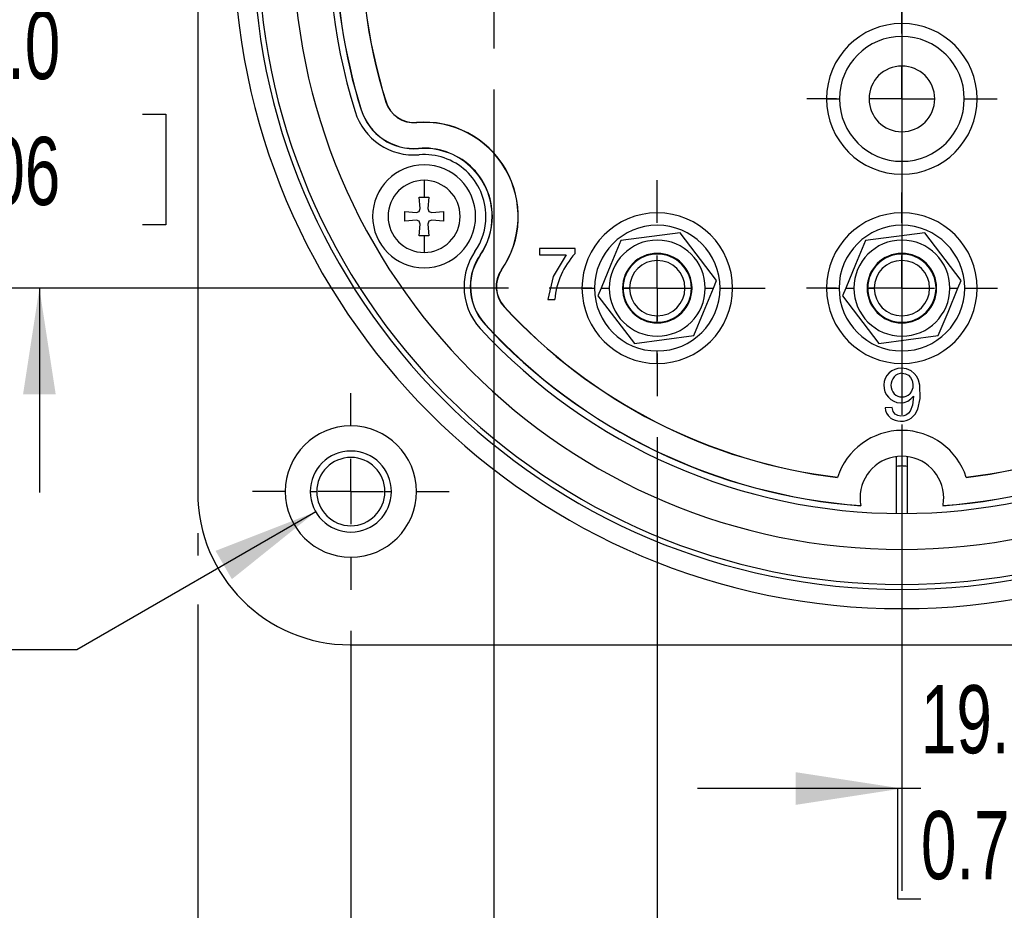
# Model space of a CAD drawing. Header units: millimetres. Extents: x 0 to 699, y 0 to 540.
# Tile 9 of 22: x 416 to 492, y 105 to 174. Entities that reach past the tile are written whole.
import ezdxf

# ---------------------------------------------------------------- set-up
doc = ezdxf.new("R2010")
doc.units = ezdxf.units.MM
doc.header["$LTSCALE"] = 2.5
doc.linetypes.add('CENTERX2', pattern=[20.32, 12.7, -2.54, 2.54, -2.54])
doc.layers.add('CENTER', color=40, linetype='CENTERX2')
doc.layers.add('DIMENSIONS', color=140, linetype='Continuous', lineweight=25)
doc.styles.add('SLDTEXTSTYLE0', font='TXT', dxfattribs={"width": 0.7})
doc.dimstyles.new('SLDDIMSTYLE0', dxfattribs={"dimtxt": 5.39502, "dimasz": 8.255, "dimexe": 0, "dimexo": 0.0625, "dimgap": 1.348755, "dimtad": 0, "dimtih": 1, "dimtoh": 1, "dimrnd": 1e-09, "dimzin": 12, "dimdsep": 46, "dimtxsty": 'SLDTEXTSTYLE0', "dimsah": 1, "dimcen": 0.09, "dimadec": 0, "dimazin": 3, "dimtfac": 1, "dimtofl": 0, "dimtmove": 0, "dimatfit": 3, "dimfxl": 0, "dimfrac": 2, "dimtolj": 1, "dimtzin": 12, "dimarcsym": 0})
doc.dimstyles.new('SLDDIMSTYLE4', dxfattribs={"dimtxt": 5.39502, "dimasz": 8.255, "dimexe": 0, "dimexo": 0.0625, "dimgap": 1.348755, "dimtad": 0, "dimtih": 1, "dimtoh": 1, "dimrnd": 1e-09, "dimzin": 12, "dimdsep": 46, "dimtxsty": 'SLDTEXTSTYLE0', "dimsah": 1, "dimcen": 0.09, "dimadec": 0, "dimazin": 3, "dimtfac": 1, "dimtmove": 0, "dimatfit": 0, "dimfxl": 0, "dimfrac": 2, "dimtolj": 1, "dimtzin": 12, "dimarcsym": 0})
doc.dimstyles.new('SLDDIMSTYLE5', dxfattribs={"dimtxt": 5.39502, "dimasz": 8.255, "dimexe": 0, "dimexo": 0.0625, "dimgap": 1.348755, "dimtad": 0, "dimtih": 1, "dimtoh": 1, "dimrnd": 1e-09, "dimzin": 4, "dimdsep": 46, "dimtxsty": 'SLDTEXTSTYLE0', "dimsah": 1, "dimcen": 0.09, "dimadec": 0, "dimazin": 1, "dimtfac": 1, "dimtmove": 0, "dimatfit": 0, "dimfxl": 0, "dimfrac": 2, "dimtolj": 1, "dimtzin": 12, "dimarcsym": 0})
doc.dimstyles.new('SLDDIMSTYLE6', dxfattribs={"dimtxt": 5.39502, "dimasz": 8.255, "dimexe": 0, "dimexo": 0.0625, "dimgap": 1.348755, "dimtad": 0, "dimtih": 1, "dimtoh": 1, "dimrnd": 1e-09, "dimzin": 12, "dimdsep": 46, "dimtxsty": 'SLDTEXTSTYLE0', "dimsah": 1, "dimcen": 0, "dimadec": 0, "dimazin": 3, "dimtfac": 1, "dimtofl": 0, "dimtmove": 0, "dimatfit": 3, "dimfxl": 0, "dimfrac": 2, "dimtolj": 1, "dimtzin": 12, "dimarcsym": 0})

# ---------------------------------------------------------------- blocks, each defined once
blk = doc.blocks.new('_D_15')
at = {"layer": 'DIMENSIONS'}
for p, q in [((417.056, 180.46), (417.056, 196.335)), ((440.787, 180.46), (409.118, 180.46)), ((409.04, 166.96), (407.228, 166.96)), ((407.228, 166.96), (407.228, 158.385)), ((425.072, 166.96), (426.883, 166.96)), ((426.883, 166.96), (426.883, 158.385)), ((407.228, 158.385), (409.04, 158.385)), ((426.883, 158.385), (425.072, 158.385)), ((453.487, 153.46), (409.118, 153.46)), ((417.056, 153.46), (417.056, 137.585))]:
    blk.add_line(p, q, dxfattribs=at)
for points in [[(417.056, 180.46), (418.326, 188.715), (415.786, 188.715)], [(417.056, 153.46), (415.786, 145.205), (418.326, 145.205)]]:
    blk.add_solid(points, dxfattribs=at)
at = {"layer": 'DIMENSIONS', "char_height": 5.2917, "attachment_point": 1, "style": 'SLDTEXTSTYLE0'}
for s, insert in [('27.0', (409.04, 174.989)), ('1.06', (409.04, 165.207))]:
    blk.add_mtext(s, dxfattribs=dict(at, insert=insert))
blk = doc.blocks.new('_D_16')
at = {"layer": 'DIMENSIONS'}
for p, q in [((429.352, 134.435), (429.352, 132.694)), ((429.352, 128.884), (429.352, 104.17)), ((441.252, 126.845), (441.252, 104.17)), ((429.352, 100.36), (429.352, 75.563)), ((441.252, 100.36), (441.252, 75.563)), ((388.114, 83.501), (386.302, 83.501)), ((386.302, 83.501), (386.302, 74.926)), ((404.146, 83.501), (405.958, 83.501)), ((405.958, 83.501), (405.958, 74.926)), ((429.352, 83.501), (411.455, 83.501)), ((441.252, 83.501), (457.127, 83.501)), ((386.302, 74.926), (388.114, 74.926)), ((405.958, 74.926), (404.146, 74.926))]:
    blk.add_line(p, q, dxfattribs=at)
for points in [[(429.352, 83.501), (421.097, 84.771), (421.097, 82.231)], [(441.252, 83.501), (449.507, 82.231), (449.507, 84.771)]]:
    blk.add_solid(points, dxfattribs=at)
at = {"layer": 'DIMENSIONS', "char_height": 5.2917, "attachment_point": 1, "style": 'SLDTEXTSTYLE0'}
for s, insert in [('11.9', (388.114, 91.53)), ('0.47', (388.114, 81.748))]:
    blk.add_mtext(s, dxfattribs=dict(at, insert=insert))
blk = doc.blocks.new('_D_17')
at = {"layer": 'DIMENSIONS'}
for p, q in [((441.252, 126.845), (441.252, 104.17)), ((526.852, 126.845), (526.852, 75.563)), ((441.252, 100.36), (441.252, 75.563)), ((441.252, 83.501), (468.727, 83.501)), ((476.036, 83.501), (474.224, 83.501)), ((474.224, 83.501), (474.224, 74.926)), ((492.068, 83.501), (493.879, 83.501)), ((493.879, 83.501), (493.879, 74.926)), ((526.852, 83.501), (499.377, 83.501)), ((474.224, 74.926), (476.036, 74.926)), ((493.879, 74.926), (492.068, 74.926))]:
    blk.add_line(p, q, dxfattribs=at)
for points in [[(441.252, 83.501), (449.507, 82.231), (449.507, 84.771)], [(526.852, 83.501), (518.597, 84.771), (518.597, 82.231)]]:
    blk.add_solid(points, dxfattribs=at)
at = {"layer": 'DIMENSIONS', "char_height": 5.2917, "attachment_point": 1, "style": 'SLDTEXTSTYLE0'}
for s, insert in [('85.6', (476.036, 91.53)), ('3.37', (476.036, 81.748))]:
    blk.add_mtext(s, dxfattribs=dict(at, insert=insert))
blk = doc.blocks.new('_D_18')
at = {"layer": 'DIMENSIONS'}
for p, q in [((438.524, 136.085), (419.966, 125.37)), ((419.966, 125.37), (412.51, 125.37))]:
    blk.add_line(p, q, dxfattribs=at)
blk.add_solid([(438.524, 136.085), (430.74, 133.057), (432.01, 130.857)], dxfattribs=at)
at = {"layer": 'DIMENSIONS', "attachment_point": 1, "style": 'SLDTEXTSTYLE0'}
for s, insert, char_height in [('4X', (370.847, 136.479), 5.2917), ('%%c', (342.472, 127.904), 5.2917), ('1/4" MOUNTING', (350.618, 127.904), 5.29167), ('STUDS', (364.284, 119.33), 5.2917)]:
    blk.add_mtext(s, dxfattribs=dict(at, insert=insert, char_height=char_height))
blk = doc.blocks.new('_D_28')
at = {"layer": 'DIMENSIONS'}
for p, q in [((452.352, 168.895), (452.352, 94.328)), ((465.052, 141.895), (465.052, 94.328)), ((402.765, 102.265), (400.954, 102.265)), ((400.954, 102.265), (400.954, 93.691)), ((418.797, 102.265), (420.609, 102.265)), ((420.609, 102.265), (420.609, 93.691)), ((452.352, 102.265), (426.106, 102.265)), ((465.052, 102.265), (480.927, 102.265)), ((400.954, 93.691), (402.765, 93.691)), ((420.609, 93.691), (418.797, 93.691))]:
    blk.add_line(p, q, dxfattribs=at)
for points in [[(452.352, 102.265), (444.097, 103.535), (444.097, 100.995)], [(465.052, 102.265), (473.307, 100.995), (473.307, 103.535)]]:
    blk.add_solid(points, dxfattribs=at)
at = {"layer": 'DIMENSIONS', "char_height": 5.2917, "attachment_point": 1, "style": 'SLDTEXTSTYLE0'}
for s, insert in [('12.7', (402.765, 110.294)), ('0.50', (402.765, 100.512))]:
    blk.add_mtext(s, dxfattribs=dict(at, insert=insert))
blk = doc.blocks.new('_D_29')
at = {"layer": 'DIMENSIONS'}
for p, q in [((484.052, 142.865), (484.052, 106.66)), ((503.052, 141.895), (503.052, 106.66)), ((484.052, 114.598), (468.177, 114.598)), ((485.536, 114.598), (483.724, 114.598)), ((483.724, 114.598), (483.724, 106.023)), ((501.568, 114.598), (503.379, 114.598)), ((503.052, 114.598), (518.927, 114.598)), ((503.379, 114.598), (503.379, 106.023)), ((483.724, 106.023), (485.536, 106.023)), ((503.379, 106.023), (501.568, 106.023))]:
    blk.add_line(p, q, dxfattribs=at)
for points in [[(484.052, 114.598), (475.797, 115.868), (475.797, 113.328)], [(503.052, 114.598), (511.307, 113.328), (511.307, 115.868)]]:
    blk.add_solid(points, dxfattribs=at)
at = {"layer": 'DIMENSIONS', "char_height": 5.2917, "attachment_point": 1, "style": 'SLDTEXTSTYLE0'}
for s, insert in [('19.0', (485.536, 122.627)), ('0.75', (485.536, 112.845))]:
    blk.add_mtext(s, dxfattribs=dict(at, insert=insert))
blk = doc.blocks.new('_D_30')
at = {"layer": 'DIMENSIONS'}
for p, q in [((543.319, 180.46), (543.319, 196.335)), ((526.347, 180.46), (551.257, 180.46)), ((494.617, 168.16), (551.257, 168.16)), ((543.319, 149.933), (543.319, 168.16)), ((545.296, 149.933), (543.319, 149.933)), ((555.018, 149.933), (553.206, 149.933)), ((553.206, 149.933), (553.206, 141.359)), ((571.05, 149.933), (572.862, 149.933)), ((572.862, 149.933), (572.862, 141.359)), ((553.206, 141.359), (555.018, 141.359)), ((572.862, 141.359), (571.05, 141.359))]:
    blk.add_line(p, q, dxfattribs=at)
for points in [[(543.319, 180.46), (544.589, 188.715), (542.049, 188.715)], [(543.319, 168.16), (542.049, 159.905), (544.589, 159.905)]]:
    blk.add_solid(points, dxfattribs=at)
at = {"layer": 'DIMENSIONS', "char_height": 5.2917, "attachment_point": 1, "style": 'SLDTEXTSTYLE0'}
for s, insert in [('12.3', (555.018, 157.962)), ('0.48', (555.018, 148.18))]:
    blk.add_mtext(s, dxfattribs=dict(at, insert=insert))
blk = doc.blocks.new('SW_CENTERMARKSYMBOL_1')
at = {"layer": 'CENTER', "color": 0}
for p, q in [((0, 5.08), (0, 7.64)), ((0, 0), (0, 2.54)), ((-5.08, 0), (-7.64, 0)), ((0, 0), (-2.54, 0)), ((0, 0), (0, -2.54)), ((0, 0), (2.54, 0)), ((5.08, 0), (7.64, 0)), ((0, -5.08), (0, -7.64))]:
    blk.add_line(p, q, dxfattribs=at)
blk = doc.blocks.new('SW_CENTERMARKSYMBOL_2')
at = {"layer": 'CENTER', "color": 0}
for p, q in [((0, 5.08), (0, 8.39)), ((0, 0), (0, 2.54)), ((-5.08, 0), (-8.39, 0)), ((0, 0), (-2.54, 0)), ((0, 0), (0, -2.54)), ((0, 0), (2.54, 0)), ((5.08, 0), (8.39, 0)), ((0, -5.08), (0, -8.39))]:
    blk.add_line(p, q, dxfattribs=at)
blk = doc.blocks.new('SW_CENTERMARKSYMBOL_3')
at = {"layer": 'CENTER', "color": 0}
for p, q in [((0, 5.08), (0, 7.42)), ((0, 0), (0, 2.54)), ((-5.08, 0), (-7.42, 0)), ((0, 0), (-2.54, 0)), ((0, 0), (0, -2.54)), ((0, 0), (2.54, 0)), ((5.08, 0), (7.42, 0)), ((0, -5.08), (0, -7.42))]:
    blk.add_line(p, q, dxfattribs=at)
blk = doc.blocks.new('SW_CENTERMARKSYMBOL_5')
at = {"layer": 'CENTER', "color": 0}
for p, q in [((0, 5.08), (0, 7.39)), ((0, 0), (0, 2.54)), ((-5.08, 0), (-7.39, 0)), ((0, 0), (-2.54, 0)), ((0, 0), (0, -2.54)), ((0, 0), (2.54, 0)), ((5.08, 0), (7.39, 0)), ((0, -5.08), (0, -7.39))]:
    blk.add_line(p, q, dxfattribs=at)
blk = doc.blocks.new('SW_CENTERMARKSYMBOL_7')
at = {"layer": 'CENTER', "color": 0}
for p, q in [((0, 5.08), (0, 8.39)), ((0, 0), (0, 2.54)), ((-5.08, 0), (-8.39, 0)), ((0, 0), (-2.54, 0)), ((0, 0), (0, -2.54)), ((0, 0), (2.54, 0)), ((5.08, 0), (8.39, 0)), ((0, -5.08), (0, -8.39))]:
    blk.add_line(p, q, dxfattribs=at)
blk = doc.blocks.new('SW_CENTERMARKSYMBOL_16')
at = {"layer": 'CENTER', "color": 0}
blk.add_line((0, -5.08), (0, -46.54), dxfattribs=at)

msp = doc.modelspace()

# ---------------------------------------------------------------- linework, layer by layer
for p, q in [((429.352, 223.31), (429.352, 137.61)), ((443.969, 167.916), (443.985, 167.921)), ((478.202, 168.16), (479.202, 168.16)), ((488.902, 168.16), (489.902, 168.16)), ((442.043, 167.314), (442.06, 167.319)), ((446.349, 166.328), (446.35, 166.311)), ((446.514, 164.3), (446.513, 164.317)), ((446.943, 161.835), (446.943, 160.535)), ((446.646, 159.635), (446.568, 160.535)), ((447.318, 160.535), (447.239, 159.635)), ((445.443, 159.41), (446.343, 159.331)), ((445.443, 159.035), (445.443, 159.41)), ((446.343, 159.331), (446.568, 159.41)), ((446.568, 159.41), (446.646, 159.635)), ((447.239, 159.635), (447.318, 159.41)), ((447.318, 159.41), (447.543, 159.331)), ((447.543, 159.331), (448.443, 159.41)), ((448.443, 159.41), (448.443, 159.035)), ((445.443, 158.66), (445.443, 159.035)), ((446.343, 158.738), (445.443, 158.66)), ((446.568, 158.66), (446.343, 158.738)), ((446.646, 158.435), (446.568, 158.66)), ((446.568, 157.535), (446.646, 158.435)), ((447.318, 158.66), (447.239, 158.435)), ((447.239, 158.435), (447.318, 157.535)), ((447.543, 158.738), (447.318, 158.66)), ((448.443, 158.66), (447.543, 158.738)), ((448.443, 159.035), (448.443, 158.66)), ((452.243, 159.035), (452.225, 159.035)), ((466.833, 157.755), (462.223, 157.15)), ((469.662, 154.065), (466.833, 157.755)), ((485.833, 157.755), (481.223, 157.15)), ((488.662, 154.065), (485.833, 157.755)), ((446.943, 157.535), (446.943, 156.235)), ((451.302, 156.021), (451.288, 156.031)), ((455.899, 156.548), (455.899, 156.053)), ((458.668, 156.548), (455.899, 156.548)), ((455.899, 156.053), (457.975, 156.053)), ((458.668, 156.145), (458.668, 156.548)), ((465.052, 156.111), (465.052, 156.16)), ((484.052, 156.16), (484.052, 156.111)), ((484.052, 156.111), (484.052, 155.611)), ((452.948, 154.884), (452.962, 154.874)), ((469.411, 153.46), (469.662, 154.065)), ((488.411, 153.46), (488.662, 154.065)), ((450.522, 153.576), (450.54, 153.576)), ((459.202, 153.46), (460.172, 153.46)), ((460.692, 153.46), (460.442, 152.855)), ((460.692, 153.46), (461.325, 153.46)), ((462.352, 153.46), (462.4, 153.46)), ((462.4, 153.46), (462.9, 153.46)), ((467.204, 153.46), (467.704, 153.46)), ((467.752, 153.46), (467.704, 153.46)), ((468.779, 153.46), (469.412, 153.46)), ((469.932, 153.46), (470.902, 153.46)), ((478.202, 153.46), (479.172, 153.46)), ((479.692, 153.46), (479.442, 152.855)), ((479.692, 153.46), (480.325, 153.46)), ((481.4, 153.46), (481.9, 153.46)), ((487.779, 153.46), (488.412, 153.46)), ((488.932, 153.46), (489.902, 153.46)), ((456.553, 152.583), (457.092, 152.583)), ((460.442, 152.855), (463.271, 149.165)), ((479.442, 152.855), (482.271, 149.165)), ((453.16, 152.03), (453.147, 152.018)), ((465.052, 150.808), (465.052, 151.308)), ((484.052, 151.308), (484.052, 150.808)), ((484.052, 150.808), (484.052, 150.76)), ((451.663, 150.652), (451.676, 150.664)), ((463.271, 149.165), (467.881, 149.77)), ((465.052, 147.61), (465.052, 148.58)), ((484.945, 145.072), (484.869, 144.373)), ((483.292, 144.196), (482.752, 144.161)), ((484.869, 144.373), (484.69, 143.904)), ((483.637, 135.962), (483.637, 140.383)), ((484.467, 140.383), (484.467, 135.962)), ((438.102, 137.66), (438.602, 137.66)), ((443.902, 137.66), (444.402, 137.66)), ((480.858, 136.558), (480.855, 136.576)), ((487.249, 136.576), (487.246, 136.558)), ((441.202, 125.76), (526.902, 125.76))]:
    msp.add_line(p, q)
at = {"flags": 128}
for points in [[(446.568, 160.535), (446.615, 160.535), (446.661, 160.535), (446.708, 160.535), (446.755, 160.535), (446.802, 160.535), (446.849, 160.535), (446.896, 160.535), (446.943, 160.535)], [(446.943, 160.535), (446.99, 160.535), (447.037, 160.535), (447.083, 160.535), (447.13, 160.535), (447.177, 160.535), (447.224, 160.535), (447.271, 160.535), (447.318, 160.535)], [(446.943, 157.535), (446.896, 157.535), (446.849, 157.535), (446.802, 157.535), (446.755, 157.535), (446.708, 157.535), (446.661, 157.535), (446.615, 157.535), (446.568, 157.535)], [(447.318, 157.535), (447.271, 157.535), (447.224, 157.535), (447.177, 157.535), (447.13, 157.535), (447.083, 157.535), (447.037, 157.535), (446.99, 157.535), (446.943, 157.535)], [(462.223, 157.15), (461.458, 155.305), (460.692, 153.46)], [(481.223, 157.15), (480.458, 155.305), (479.692, 153.46)], [(457.975, 156.053), (456.955, 154.365), (456.553, 152.583)], [(467.881, 149.77), (468.639, 151.598), (469.411, 153.46)], [(486.881, 149.77), (487.639, 151.598), (488.411, 153.46)], [(482.271, 149.165), (484.571, 149.466), (486.881, 149.77)], [(484.779, 147.028), (484.415, 147.186), (484.018, 147.241)], [(484.085, 146.851), (484.341, 146.813), (484.558, 146.705), (484.734, 146.526), (484.851, 146.294), (484.903, 146.013), (484.891, 145.709), (484.813, 145.452), (484.67, 145.249)], [(485.305, 144.066), (485.47, 144.891), (485.444, 145.914), (485.355, 146.301), (485.214, 146.594), (485.02, 146.839), (484.779, 147.028)], [(483.93, 144.549), (484.235, 144.584), (484.517, 144.694)], [(484.517, 144.694), (484.76, 144.859), (484.945, 145.072)], [(483.528, 143.681), (483.382, 143.89), (483.292, 144.196)], [(484.69, 143.904), (484.568, 143.746), (484.402, 143.625)], [(484.777, 143.371), (485.086, 143.663), (485.305, 144.066)], [(483.979, 143.524), (483.73, 143.561), (483.528, 143.681)], [(484.402, 143.625), (484.202, 143.547), (483.979, 143.524)]]:
    msp.add_lwpolyline(points, dxfattribs=at)
for centre, radius, start, end in [((484.052, 180.46), 44.5, 102.62309, 197.37691), ((484.052, 180.46), 42, 156.83835, 197.37691), ((484.052, 180.46), 41.983, 156.83372, 197.37691), ((484.052, 180.46), 51.893, 180, 0), ((484.052, 180.46), 50.393, 180, 0), ((484.052, 180.46), 50.01, 180, 0), ((484.052, 180.46), 47.291, 180, 0), ((484.052, 180.46), 44.017, 180, 197.37691), ((484.052, 180.46), 44, 180, 197.37691), ((484.052, 168.16), 5.85, 0, 180), ((484.052, 168.16), 4.85, 0, 180), ((484.052, 168.16), 2.55, 0, 180), ((446.164, 168.603), 2.3, 197.37691, 274.65403), ((446.164, 168.603), 2.283, 197.37691, 274.65403), ((484.052, 168.16), 5.85, 180, 0), ((484.052, 168.16), 4.85, 180, 0), ((484.052, 168.16), 2.55, 180, 0), ((446.164, 168.603), 4.8, 197.37691, 274.65403), ((446.164, 168.603), 4.317, 197.37691, 274.65403), ((446.164, 168.603), 4.3, 197.37691, 274.65403), ((446.943, 159.035), 7.317, 325.34597, 94.65403), ((446.943, 159.035), 7.3, 325.34597, 94.65403), ((446.943, 159.035), 5.3, 0, 94.65403), ((446.943, 159.035), 5.283, 0, 94.65403), ((446.943, 159.035), 4.8, 0, 94.65403), ((446.943, 159.035), 4, 0, 180), ((446.943, 159.035), 2.8, 90, 180), ((446.943, 159.035), 2.8, 0, 90), ((465.052, 153.46), 5.85, 0, 180), ((484.052, 153.46), 5.85, 0, 180), ((446.943, 159.035), 4, 180, 0), ((446.943, 159.035), 2.8, 180, 270), ((446.943, 159.035), 2.8, 270, 0), ((446.943, 159.035), 4.8, 325.34597, 0), ((446.943, 159.035), 5.283, 325.34597, 0), ((446.943, 159.035), 5.3, 325.34597, 0), ((465.052, 153.46), 4.88, 0, 180), ((484.052, 153.46), 4.88, 0, 180), ((465.052, 153.46), 3.727, 0, 180), ((484.052, 153.46), 3.727, 0, 180), ((454.84, 153.576), 4.8, 145.34597, 180), ((454.84, 153.576), 4.317, 145.34597, 180), ((463.17, 152.023), 6.104, 137.52247, 174.73488), ((465.052, 153.46), 2.7, 90, 180), ((465.052, 153.46), 2.652, 0, 180), ((465.052, 153.46), 2.7, 0, 90), ((484.052, 153.46), 2.7, 90, 270), ((484.052, 153.46), 2.652, 90, 180), ((484.052, 153.46), 2.7, 270, 90), ((484.052, 153.46), 2.652, 0, 90), ((454.84, 153.576), 4.3, 145.34597, 180), ((465.052, 153.46), 2.152, 0, 180), ((484.052, 153.46), 2.152, 90, 180), ((484.052, 153.46), 2.152, 270, 90), ((454.84, 153.576), 2.3, 145.34597, 222.62309), ((454.84, 153.576), 2.283, 145.34597, 222.62309), ((454.84, 153.576), 4.8, 180, 222.62309), ((454.84, 153.576), 4.317, 180, 222.62309), ((454.84, 153.576), 4.3, 180, 222.62309), ((465.052, 153.46), 5.85, 180, 270), ((465.052, 153.46), 4.88, 180, 0), ((465.052, 153.46), 3.727, 180, 0), ((465.052, 153.46), 2.7, 180, 0), ((465.052, 153.46), 2.652, 180, 270), ((465.052, 153.46), 2.152, 180, 270), ((465.052, 153.46), 2.152, 270, 0), ((465.052, 153.46), 2.652, 270, 0), ((465.052, 153.46), 5.85, 270, 0), ((484.052, 153.46), 5.85, 180, 0), ((484.052, 153.46), 4.88, 180, 0), ((484.052, 153.46), 3.727, 180, 0), ((484.052, 153.46), 2.652, 180, 270), ((484.052, 153.46), 2.152, 180, 270), ((484.052, 153.46), 2.652, 270, 0), ((484.052, 180.46), 42, 222.62309, 263.16197), ((484.052, 180.46), 41.983, 222.62309, 263.1666), ((484.052, 180.46), 41.983, 276.8334, 317.37691), ((484.052, 180.46), 42, 276.83803, 317.37691), ((484.052, 180.46), 44.5, 222.62309, 317.37691), ((484.052, 180.46), 44.017, 222.62309, 265.83901), ((484.052, 180.46), 44, 222.62309, 265.83307), ((484.052, 180.46), 44.017, 274.16099, 317.37691), ((484.052, 180.46), 44, 274.16693, 317.37691), ((483.993, 145.895), 1.347, 88.9718, 267.31742), ((484.082, 146.013), 0.839, 89.84041, 137.48851), ((484.204, 145.907), 0.999, 137.75217, 221.2371), ((484.026, 145.816), 0.807, 224.64606, 273.06509), ((484.106, 145.794), 0.784, 267.36325, 315.99855), ((483.868, 144.247), 1.12, 184.38968, 229.03288), ((483.977, 144.557), 1.431, 233.89389, 303.99972), ((441.252, 137.66), 5.1, 0, 180), ((484.052, 137.16), 5.25, 17.72962, 162.27038), ((441.252, 137.66), 3.15, 0, 180), ((441.252, 137.66), 2.65, 0, 180), ((484.052, 137.16), 3.25, 0, 180), ((484.052, 137.16), 2.489, 90, 99.59407), ((484.052, 137.16), 2.489, 80.40593, 90), ((441.202, 137.61), 11.85, 180, 270), ((441.252, 137.66), 5.1, 180, 0), ((441.252, 137.66), 3.15, 180, 0), ((441.252, 137.66), 2.65, 180, 0), ((484.052, 137.16), 3.25, 180, 190.34627), ((484.052, 137.16), 3.25, 349.65373, 0)]:
    msp.add_arc(centre, radius, start, end)

# ---------------------------------------------------------------- block references
at = {"layer": 'CENTER'}
for name, p in [('SW_CENTERMARKSYMBOL_16', (484.052, 180.46)), ('SW_CENTERMARKSYMBOL_7', (452.352, 180.46)), ('SW_CENTERMARKSYMBOL_5', (484.052, 168.16)), ('SW_CENTERMARKSYMBOL_2', (465.052, 153.46)), ('SW_CENTERMARKSYMBOL_3', (484.052, 153.46)), ('SW_CENTERMARKSYMBOL_1', (441.252, 137.66))]:
    msp.add_blockref(name, p, dxfattribs=at)

# ---------------------------------------------------------------- dimensions: what is measured, and where the dimension line sits
at = {"layer": 'DIMENSIONS'}
for base, p1, p2, dimstyle, picture, middle in [((417.056, 180.46), (456.662, 153.46), (443.962, 180.46), 'SLDDIMSTYLE5', '_D_15', (417.056, 166.96)), ((543.319, 180.46), (491.442, 168.16), (523.172, 180.46), 'SLDDIMSTYLE4', '_D_30', (543.319, 149.933))]:
    dim = msp.add_linear_dim(base=base, p1=p1, p2=p2, angle=90, dimstyle=dimstyle, dxfattribs=at)
    dim.commit()
    dim.dimension.update_dxf_attribs({"geometry": picture, "text_midpoint": middle, "dimtype": 160})
for base, p1, p2, dimstyle, picture, middle in [((465.052, 102.265), (452.352, 172.07), (465.052, 145.07), 'SLDDIMSTYLE4', '_D_28', (410.781, 102.265)), ((503.052, 114.598), (484.052, 146.04), (503.052, 145.07), 'SLDDIMSTYLE5', '_D_29', (493.552, 114.598)), ((429.352, 83.501), (441.252, 130.02), (429.352, 137.61), 'SLDDIMSTYLE4', '_D_16', (396.13, 83.501)), ((526.852, 83.501), (441.252, 130.02), (526.852, 130.02), 'SLDDIMSTYLE0', '_D_17', (484.052, 83.501))]:
    dim = msp.add_linear_dim(base=base, p1=p1, p2=p2, dimstyle=dimstyle, dxfattribs=at)
    dim.commit()
    dim.dimension.update_dxf_attribs({"geometry": picture, "text_midpoint": middle, "dimtype": 160})
dim = msp.add_diameter_dim_2p(p1=(443.98, 139.235), p2=(438.524, 136.085), text='4X\\P%%c1/4" MOUNTING\\P STUDS', dimstyle='SLDDIMSTYLE6', override={"dimpost": '<>'}, dxfattribs=at)
dim.commit()
dim.dimension.update_dxf_attribs({"geometry": '_D_18', "text_midpoint": (375.507, 125.37), "dimtype": 163})

doc.saveas('drawing.dxf')
